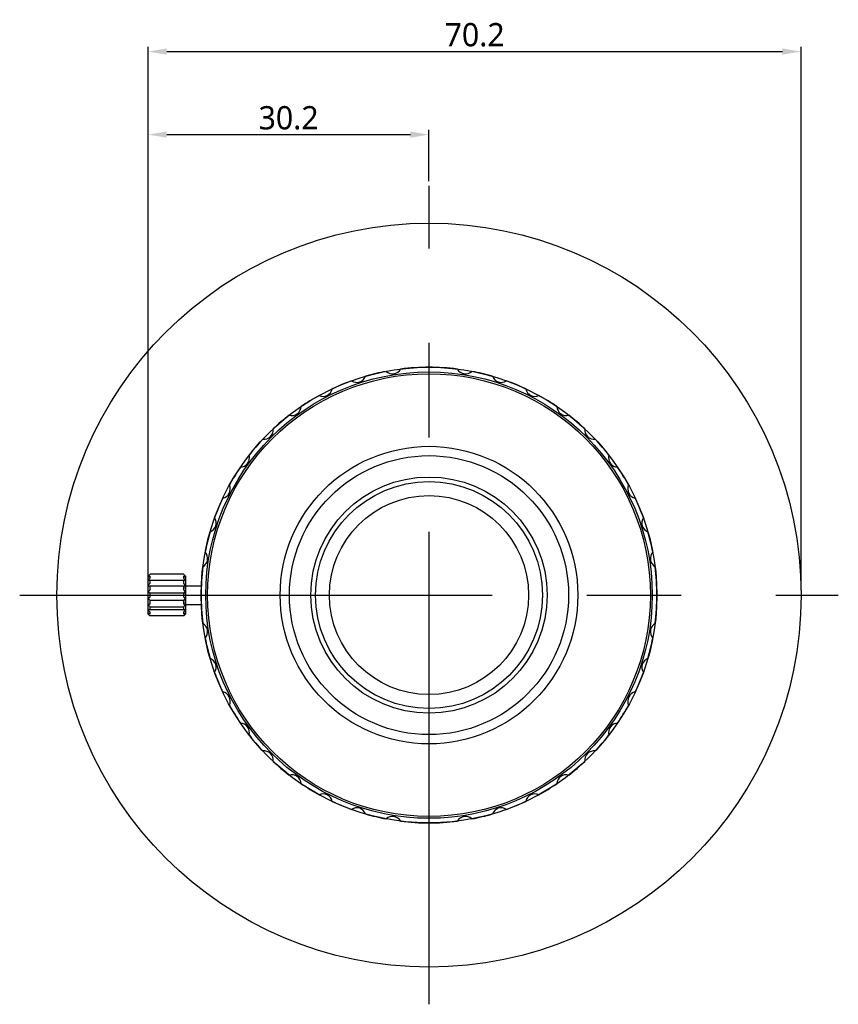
# Model space of a CAD drawing. Header units: millimetres. Extents: x 722 to 923, y -745 to -639.
# Tile 13 of 13: x 835 to 923, y -745 to -639. Entities that reach past the tile are written whole.
import ezdxf

# ---------------------------------------------------------------- set-up
doc = ezdxf.new("R2010")
doc.units = ezdxf.units.MM
doc.linetypes.add('CENTER', pattern=[2, 1.25, -0.25, 0.25, -0.25])
doc.layers.add('dim', color=84, linetype='Continuous', lineweight=9)
doc.styles.get("Standard").update_dxf_attribs({"font": 'txt.shx'})
doc.dimstyles.new('ISO-25', dxfattribs={"dimtxt": 2.5, "dimasz": 2.5, "dimexe": 1.25, "dimexo": 0.625, "dimtad": 1, "dimtxsty": 'Standard', "dimcen": 2.5, "dimadec": 0, "dimazin": 0, "dimtfac": 1, "dimtmove": 0, "dimatfit": 3, "dimfxl": 1, "dimarcsym": 0})

# ---------------------------------------------------------------- blocks, each defined once
blk = doc.blocks.new('*D8')
at = {"layer": 'Defpoints', "color": 0}
for p in [(878.59, -651.19), (878.59, -656.71), (848.4, -699.55)]:
    blk.add_point(p, dxfattribs=at)
at = {"layer": 'dim', "color": 0, "lineweight": -2}
for p, q in [((848.4, -699.05), (848.4, -650.69)), ((878.59, -656.21), (878.59, -650.69)), ((850.4, -651.19), (876.59, -651.19))]:
    blk.add_line(p, q, dxfattribs=at)
at = {"layer": 'dim', "color": 0}
for points in [[(850.4, -650.85), (850.4, -651.52), (848.4, -651.19)], [(876.59, -651.52), (876.59, -650.85), (878.59, -651.19)]]:
    blk.add_solid(points, dxfattribs=at)
at = {"layer": 'dim', "color": 0, "insert": (863.5, -649.4), "char_height": 2.5, "attachment_point": 5}
blk.add_mtext('{\\fRoboto|b0|i0|c0|p2;30.2}', dxfattribs=at)
blk = doc.blocks.new('*D9')
at = {"layer": 'Defpoints', "color": 0}
for p in [(918.59, -642.26), (848.4, -699.09), (918.59, -700.71)]:
    blk.add_point(p, dxfattribs=at)
at = {"layer": 'dim', "color": 0, "lineweight": -2}
for p, q in [((848.4, -698.59), (848.4, -641.76)), ((850.4, -642.26), (916.59, -642.26)), ((918.59, -700.21), (918.59, -641.76))]:
    blk.add_line(p, q, dxfattribs=at)
at = {"layer": 'dim', "color": 0}
for points in [[(850.4, -641.92), (850.4, -642.59), (848.4, -642.26)], [(916.59, -642.59), (916.59, -641.92), (918.59, -642.26)]]:
    blk.add_solid(points, dxfattribs=at)
at = {"layer": 'dim', "color": 0, "insert": (883.5, -640.47), "char_height": 2.5, "attachment_point": 5}
blk.add_mtext('{\\fRoboto|b0|i0|c0|p2;70.2}', dxfattribs=at)

msp = doc.modelspace()

# ---------------------------------------------------------------- linework, layer by layer
at = {"color": 7, "linetype": 'CENTER', "ltscale": 40.639999}
for p, q in [((878.593, -744.707), (878.593, -656.707)), ((834.593, -700.707), (922.593, -700.707))]:
    msp.add_line(p, q, dxfattribs=at)
for p, q in [((848.403, -698.657), (848.426, -698.634)), ((848.403, -702.757), (848.403, -698.657)), ((852.203, -698.466), (848.603, -698.466)), ((848.603, -698.862), (848.603, -698.67)), ((852.203, -698.67), (852.203, -698.862)), ((852.403, -698.657), (852.38, -698.634)), ((852.403, -698.657), (852.403, -702.757)), ((852.38, -699.119), (848.426, -699.119)), ((848.603, -699.414), (848.603, -699.119)), ((852.203, -699.76), (848.603, -699.76)), ((848.603, -700.121), (848.603, -699.76)), ((852.203, -699.119), (852.203, -699.414)), ((852.203, -699.76), (852.203, -700.121)), ((852.403, -699.707), (854.113, -699.707)), ((852.203, -700.515), (848.603, -700.515)), ((848.603, -700.9), (848.603, -700.515)), ((852.203, -700.515), (852.203, -700.9)), ((852.203, -701.294), (848.603, -701.294)), ((848.603, -701.655), (848.603, -701.294)), ((852.203, -701.294), (852.203, -701.655)), ((852.403, -701.707), (854.113, -701.707)), ((848.403, -702.757), (848.426, -702.781)), ((852.38, -702.296), (848.426, -702.296)), ((848.603, -702.296), (848.603, -702.001)), ((852.203, -702.001), (848.603, -702.001)), ((848.603, -702.745), (848.603, -702.553)), ((852.203, -702.949), (848.603, -702.949)), ((852.203, -702.001), (852.203, -702.296)), ((852.203, -702.553), (852.203, -702.745)), ((852.403, -702.757), (852.38, -702.781))]:
    msp.add_line(p, q)
at = {"color": 1, "linetype": 'CENTER', "ltscale": 0.2032}
msp.add_line((852.403, -701.707), (852.403, -699.707), dxfattribs=at)
for radius in [40, 24.5, 24, 23.8, 16, 15, 12.7, 12.2, 10.7]:
    msp.add_circle((878.593, -700.707), radius)
for centre, radius, start, end in [((874.666, -675.916), 1, 226.78854, 331.21146), ((878.593, -700.707), 24.5, 82.84847, 97.15153), ((882.519, -675.916), 1, 208.78854, 313.21146), ((870.837, -676.836), 1, 235.78854, 340.21146), ((878.593, -700.707), 24.5, 100.84847, 106.15153), ((878.593, -700.707), 24.5, 73.84847, 79.15153), ((886.349, -676.836), 1, 199.78854, 304.21146), ((867.198, -678.343), 1, 244.78854, 349.21146), ((878.593, -700.707), 24.5, 109.84847, 115.15153), ((878.593, -700.707), 24.5, 64.84847, 70.15153), ((889.988, -678.343), 1, 190.78854, 295.21146), ((878.593, -700.707), 24.5, 118.84847, 124.15153), ((878.593, -700.707), 24.5, 55.84847, 61.15153), ((863.84, -680.401), 1, 253.78854, 358.21146), ((893.346, -680.401), 1, 181.78854, 286.21146), ((878.593, -700.707), 24.5, 127.84847, 133.15153), ((878.593, -700.707), 24.5, 46.84847, 52.15153), ((860.845, -682.959), 1, 262.78854, 7.21146), ((896.341, -682.959), 1, 172.78854, 277.21146), ((878.593, -700.707), 24.5, 136.84847, 142.15153), ((878.593, -700.707), 24.5, 37.84847, 43.15153), ((858.287, -685.954), 1, 271.78854, 16.21146), ((898.899, -685.954), 1, 163.78854, 268.21146), ((878.593, -700.707), 24.5, 145.84847, 151.15153), ((878.593, -700.707), 24.5, 28.84847, 34.15153), ((856.229, -689.312), 1, 280.78854, 25.21146), ((900.957, -689.312), 1, 154.78854, 259.21146), ((878.593, -700.707), 24.5, 154.84847, 160.15153), ((878.593, -700.707), 24.5, 19.84847, 25.15153), ((854.721, -692.951), 1, 289.78854, 34.21146), ((902.464, -692.951), 1, 145.78854, 250.21146), ((878.593, -700.707), 24.5, 163.84847, 169.15153), ((878.593, -700.707), 24.5, 10.84847, 16.15153), ((853.802, -696.781), 1, 298.78854, 43.21146), ((903.384, -696.781), 1, 136.78854, 241.21146), ((878.593, -700.707), 24.5, 172.84847, 187.15153), ((878.593, -700.707), 24.5, 352.84847, 7.15153), ((853.802, -704.634), 1, 316.78854, 61.21146), ((903.384, -704.634), 1, 118.78854, 223.21146), ((878.593, -700.707), 24.5, 190.84847, 196.15153), ((878.593, -700.707), 24.5, 343.84847, 349.15153), ((854.721, -708.464), 1, 325.78854, 70.21146), ((902.464, -708.464), 1, 109.78854, 214.21146), ((878.593, -700.707), 24.5, 199.84847, 205.15153), ((878.593, -700.707), 24.5, 334.84847, 340.15153), ((856.229, -712.103), 1, 334.78854, 79.21146), ((900.957, -712.103), 1, 100.78854, 205.21146), ((878.593, -700.707), 24.5, 208.84847, 214.15153), ((878.593, -700.707), 24.5, 325.84847, 331.15153), ((858.287, -715.461), 1, 343.78854, 88.21146), ((898.899, -715.461), 1, 91.78854, 196.21146), ((878.593, -700.707), 24.5, 217.84847, 223.15153), ((878.593, -700.707), 24.5, 316.84847, 322.15153), ((860.845, -718.456), 1, 352.78854, 97.21146), ((896.341, -718.456), 1, 82.78854, 187.21146), ((878.593, -700.707), 24.5, 226.84847, 232.15153), ((878.593, -700.707), 24.5, 307.84847, 313.15153), ((863.84, -721.014), 1, 1.78854, 106.21146), ((878.593, -700.707), 24.5, 235.84847, 241.15153), ((878.593, -700.707), 24.5, 298.84847, 304.15153), ((893.346, -721.014), 1, 73.78854, 178.21146), ((867.198, -723.072), 1, 10.78854, 115.21146), ((878.593, -700.707), 24.5, 244.84847, 250.15153), ((878.593, -700.707), 24.5, 289.84847, 295.15153), ((889.988, -723.072), 1, 64.78854, 169.21146), ((870.837, -724.579), 1, 19.78854, 124.21146), ((886.349, -724.579), 1, 55.78854, 160.21146), ((878.593, -700.707), 24.5, 253.84847, 259.15153), ((874.666, -725.498), 1, 28.78854, 133.21146), ((878.593, -700.707), 24.5, 262.84847, 277.15153), ((882.519, -725.498), 1, 46.78854, 151.21146), ((878.593, -700.707), 24.5, 280.84847, 286.15153)]:
    msp.add_arc(centre, radius, start, end)
for points in [[(848.426, -698.634), (848.444, -698.616), (848.463, -698.598), (848.481, -698.58)], [(848.481, -698.58), (848.491, -698.571), (848.501, -698.561), (848.51, -698.552)], [(848.51, -698.552), (848.52, -698.543), (848.53, -698.533), (848.54, -698.524)], [(848.54, -698.524), (848.561, -698.505), (848.582, -698.485), (848.603, -698.466)], [(852.203, -698.466), (852.224, -698.485), (852.245, -698.505), (852.266, -698.524)], [(852.266, -698.524), (852.276, -698.533), (852.285, -698.543), (852.295, -698.552)], [(852.295, -698.552), (852.305, -698.561), (852.315, -698.571), (852.324, -698.58)], [(852.324, -698.58), (852.343, -698.598), (852.361, -698.616), (852.38, -698.634)], [(848.481, -702.835), (848.463, -702.817), (848.444, -702.799), (848.426, -702.781)], [(848.51, -702.863), (848.501, -702.854), (848.491, -702.844), (848.481, -702.835)], [(848.54, -702.891), (848.53, -702.882), (848.52, -702.872), (848.51, -702.863)], [(848.603, -702.949), (848.582, -702.929), (848.561, -702.91), (848.54, -702.891)], [(852.266, -702.891), (852.245, -702.91), (852.224, -702.929), (852.203, -702.949)], [(852.295, -702.863), (852.285, -702.872), (852.276, -702.882), (852.266, -702.891)], [(852.324, -702.835), (852.315, -702.844), (852.305, -702.854), (852.295, -702.863)], [(852.38, -702.781), (852.361, -702.799), (852.343, -702.817), (852.324, -702.835)]]:
    msp.add_open_spline(points, degree=3)
for points, knots in [([(848.426, -698.759), (848.445, -698.749), (848.482, -698.73), (848.541, -698.7), (848.582, -698.68), (848.603, -698.67)], [0, 0, 0, 0, 0.06231434, 0.12828562, 0.19801578, 0.19801578, 0.19801578, 0.19801578]), ([(852.203, -698.67), (852.224, -698.68), (852.264, -698.7), (852.323, -698.73), (852.361, -698.749), (852.38, -698.759)], [0, 0, 0, 0, 0.06971009, 0.13568286, 0.19801578, 0.19801578, 0.19801578, 0.19801578]), ([(848.603, -698.862), (848.582, -698.891), (848.541, -698.949), (848.482, -699.035), (848.444, -699.091), (848.426, -699.119)], [0, 0, 0, 0, 0.10824644, 0.21220384, 0.31201777, 0.31201777, 0.31201777, 0.31201777]), ([(848.603, -699.414), (848.582, -699.443), (848.541, -699.501), (848.482, -699.586), (848.444, -699.643), (848.426, -699.671)], [0, 0, 0, 0, 0.10824644, 0.21220384, 0.31201777, 0.31201777, 0.31201777, 0.31201777]), ([(848.426, -699.671), (848.445, -699.681), (848.482, -699.7), (848.541, -699.73), (848.582, -699.75), (848.603, -699.76)], [0, 0, 0, 0, 0.06231434, 0.12828562, 0.19801578, 0.19801578, 0.19801578, 0.19801578]), ([(852.38, -699.119), (852.361, -699.091), (852.324, -699.035), (852.265, -698.949), (852.224, -698.891), (852.203, -698.862)], [0, 0, 0, 0, 0.09978444, 0.20373994, 0.31201777, 0.31201777, 0.31201777, 0.31201777]), ([(852.38, -699.671), (852.361, -699.643), (852.324, -699.586), (852.265, -699.501), (852.224, -699.443), (852.203, -699.414)], [0, 0, 0, 0, 0.09978444, 0.20373994, 0.31201777, 0.31201777, 0.31201777, 0.31201777]), ([(852.203, -699.76), (852.224, -699.75), (852.264, -699.73), (852.323, -699.7), (852.361, -699.681), (852.38, -699.671)], [0, 0, 0, 0, 0.06971009, 0.13568286, 0.19801578, 0.19801578, 0.19801578, 0.19801578]), ([(848.603, -700.121), (848.582, -700.147), (848.541, -700.198), (848.482, -700.273), (848.444, -700.323), (848.426, -700.347)], [0, 0, 0, 0, 0.09974737, 0.1953679, 0.28699882, 0.28699882, 0.28699882, 0.28699882]), ([(848.426, -700.347), (848.444, -700.366), (848.482, -700.403), (848.541, -700.459), (848.582, -700.496), (848.603, -700.515)], [0, 0, 0, 0, 0.07741128, 0.15861378, 0.24373353, 0.24373353, 0.24373353, 0.24373353]), ([(852.38, -700.347), (852.361, -700.323), (852.324, -700.273), (852.265, -700.198), (852.224, -700.147), (852.203, -700.121)], [0, 0, 0, 0, 0.09160381, 0.18722255, 0.28699882, 0.28699882, 0.28699882, 0.28699882]), ([(852.203, -700.515), (852.224, -700.496), (852.265, -700.459), (852.324, -700.403), (852.361, -700.366), (852.38, -700.347)], [0, 0, 0, 0, 0.08509514, 0.16629929, 0.24373353, 0.24373353, 0.24373353, 0.24373353]), ([(848.603, -700.9), (848.582, -700.919), (848.541, -700.956), (848.482, -701.012), (848.444, -701.049), (848.426, -701.067)], [0, 0, 0, 0, 0.08509514, 0.16629929, 0.24373353, 0.24373353, 0.24373353, 0.24373353]), ([(848.426, -701.067), (848.444, -701.092), (848.482, -701.142), (848.541, -701.217), (848.582, -701.268), (848.603, -701.294)], [0, 0, 0, 0, 0.09160381, 0.18722255, 0.28699882, 0.28699882, 0.28699882, 0.28699882]), ([(848.603, -701.655), (848.582, -701.665), (848.541, -701.685), (848.482, -701.715), (848.445, -701.734), (848.426, -701.744)], [0, 0, 0, 0, 0.06971009, 0.13568286, 0.19801578, 0.19801578, 0.19801578, 0.19801578]), ([(848.426, -701.744), (848.444, -701.772), (848.482, -701.828), (848.541, -701.914), (848.582, -701.972), (848.603, -702.001)], [0, 0, 0, 0, 0.09978444, 0.20373994, 0.31201777, 0.31201777, 0.31201777, 0.31201777]), ([(852.38, -701.067), (852.361, -701.049), (852.324, -701.012), (852.265, -700.956), (852.224, -700.919), (852.203, -700.9)], [0, 0, 0, 0, 0.07741128, 0.15861378, 0.24373353, 0.24373353, 0.24373353, 0.24373353]), ([(852.203, -701.294), (852.224, -701.268), (852.265, -701.217), (852.324, -701.142), (852.361, -701.092), (852.38, -701.067)], [0, 0, 0, 0, 0.09974737, 0.1953679, 0.28699882, 0.28699882, 0.28699882, 0.28699882]), ([(852.38, -701.744), (852.361, -701.734), (852.323, -701.715), (852.265, -701.685), (852.224, -701.665), (852.203, -701.655)], [0, 0, 0, 0, 0.06231434, 0.12828562, 0.19801578, 0.19801578, 0.19801578, 0.19801578]), ([(852.203, -702.001), (852.224, -701.972), (852.265, -701.914), (852.324, -701.828), (852.361, -701.772), (852.38, -701.744)], [0, 0, 0, 0, 0.10824644, 0.21220384, 0.31201777, 0.31201777, 0.31201777, 0.31201777]), ([(848.426, -702.296), (848.444, -702.324), (848.482, -702.38), (848.541, -702.466), (848.582, -702.523), (848.603, -702.553)], [0, 0, 0, 0, 0.09978444, 0.20373994, 0.31201777, 0.31201777, 0.31201777, 0.31201777]), ([(848.603, -702.745), (848.582, -702.735), (848.541, -702.715), (848.482, -702.685), (848.445, -702.665), (848.426, -702.656)], [0, 0, 0, 0, 0.06971009, 0.13568286, 0.19801578, 0.19801578, 0.19801578, 0.19801578]), ([(852.203, -702.553), (852.224, -702.523), (852.265, -702.466), (852.324, -702.38), (852.361, -702.324), (852.38, -702.296)], [0, 0, 0, 0, 0.10824644, 0.21220384, 0.31201777, 0.31201777, 0.31201777, 0.31201777]), ([(852.38, -702.656), (852.361, -702.665), (852.323, -702.685), (852.265, -702.715), (852.224, -702.735), (852.203, -702.745)], [0, 0, 0, 0, 0.06231434, 0.12828562, 0.19801578, 0.19801578, 0.19801578, 0.19801578])]:
    msp.add_open_spline(points, degree=3, knots=knots)

# ---------------------------------------------------------------- dimensions: what is measured, and where the dimension line sits
at = {"layer": 'dim', "color": 7}
for base, p1, p2, text, picture, middle in [((918.593, -642.257), (848.403, -699.091), (918.593, -700.707), '{\\fRoboto|b0|i0|c0|p2;70.2}', '*D9', (883.498, -640.473)), ((878.593, -651.186), (848.403, -699.548), (878.593, -656.707), '{\\fRoboto|b0|i0|c0|p2;30.2}', '*D8', (863.498, -649.401))]:
    dim = msp.add_linear_dim(base=base, p1=p1, p2=p2, text=text, dimstyle='ISO-25', override={"dimasz": 2, "dimexe": 0.49975, "dimexo": 0.49975, "dimgap": 0.49975, "dimdec": 1, "dimzin": 0, "dimtxsty": 'Standard'}, dxfattribs=at)
    dim.commit()
    dim.dimension.update_dxf_attribs({"geometry": picture, "text_midpoint": middle})

doc.saveas('drawing.dxf')
